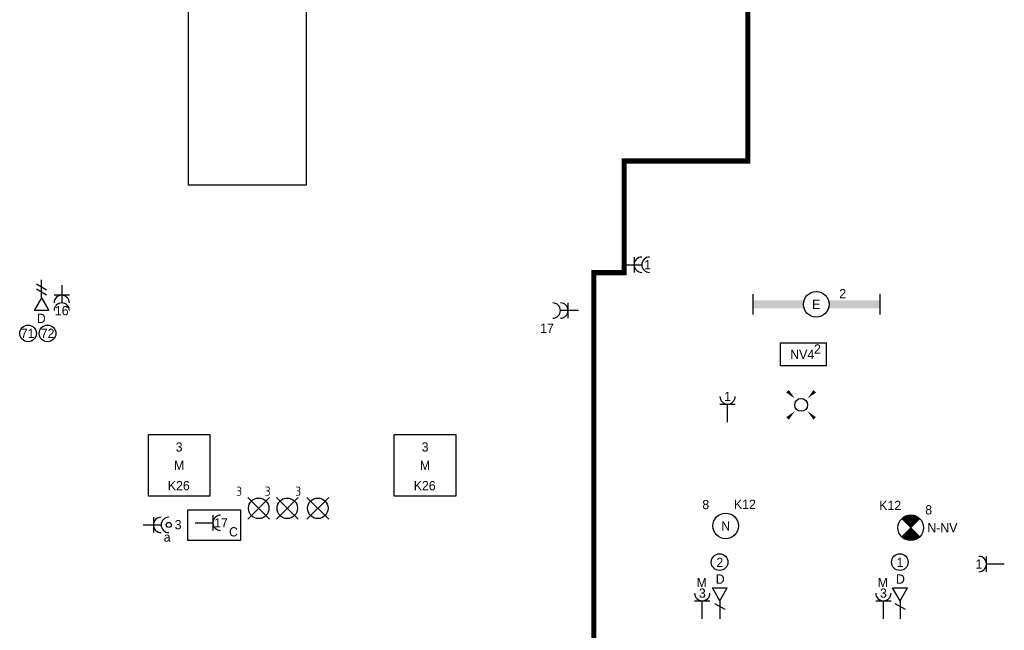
# Model space of a CAD drawing. Header units: millimetres. Extents: x -4918 to 66616, y -2793 to 36146.
# Tile 19 of 25: x 28742 to 38351, y 15926 to 21889. Entities that reach past the tile are written whole.
import ezdxf
from ezdxf.enums import TextEntityAlignment as Align

# ---------------------------------------------------------------- set-up
doc = ezdxf.new("R2010")
doc.units = ezdxf.units.MM
doc.header["$LTSCALE"] = 100
doc.linetypes.add('DIVIDE', pattern=[1.25, 0.5, -0.25, 0, -0.25, 0, -0.25])
for name, color, linetype in [('EL6222--', 3, 'Continuous'), ('EL6311--', 3, 'Continuous'), ('EL6350--', 3, 'Continuous'), ('EL6441--', 3, 'Continuous'), ('WL561---', 4, 'Continuous')]:
    doc.layers.add(name, color=color, linetype=linetype)
doc.styles.add('BURO-018', font='BUROFONT.shx', dxfattribs={"height": 90})
doc.styles.add('STABICAD-018', font='ISOCP.SHX', dxfattribs={"height": 1.8})

# ---------------------------------------------------------------- blocks, each defined once
blk = doc.blocks.new('E00152')
at = {"color": 0, "linetype": 'Continuous'}
for p, q in [((-1.44, 7), (1.44, 7)), ((0, 4.5), (-1.44, 7)), ((0, 4.5), (1.44, 7)), ((-1, 4), (1, 2.85)), ((0, 4.5), (0, 1))]:
    blk.add_line(p, q, dxfattribs=at)
at = {"color": 7, "style": 'BURO-018'}
for tag, p in [('COMMENT1', (0, 12)), ('DATACOM1', (0, 9))]:
    blk.add_attdef(tag, text='', height=1.8, dxfattribs=at).set_placement(p, align=Align.MIDDLE)
at = {"color": 0, "style": 'BURO-018'}
blk.add_attdef('TEXT1', text='', height=1.8, dxfattribs=at).set_placement((2.5, 6), align=Align.MIDDLE)
at = {"color": 0, "linetype": 'Continuous', "style": 'BURO-018', "flags": 1}
blk.add_attdef('ARTICLECODE', text='', height=1.8, dxfattribs=at).set_placement((0, 0), align=Align.MIDDLE)
blk = doc.blocks.new('*U163')
at = {"color": 0}
for p, q in [((-6, -6), (-6, 6)), ((-6, 6), (6, 6)), ((6, 6), (6, -6)), ((6, -6), (-6, -6))]:
    blk.add_line(p, q, dxfattribs=at)
at = {"color": 0, "linetype": 'Continuous', "style": 'BURO-018'}
for tag, p in [('PANEL', (0, 8)), ('CIRCUIT', (0, 5)), ('SUBCIRCUIT', (4.5, 5)), ('LIGHTFIXTURECODE', (0, 0)), ('SWITCHCODE', (4.5, -3))]:
    blk.add_attdef(tag, text='', height=1.8, dxfattribs=at).set_placement(p, align=Align.MIDDLE)
blk = doc.blocks.new('*U164')
at = {"color": 0}
for p, q in [((-6, -6), (-6, 6)), ((-6, 6), (6, 6)), ((6, 6), (6, -6)), ((6, -6), (-6, -6))]:
    blk.add_line(p, q, dxfattribs=at)
at = {"color": 0, "linetype": 'Continuous', "style": 'BURO-018'}
for tag, p in [('PANEL', (0, 8)), ('CIRCUIT', (0, 5)), ('SUBCIRCUIT', (4.5, 5)), ('LIGHTFIXTURECODE', (0, 0)), ('SWITCHCODE', (4.5, -3))]:
    blk.add_attdef(tag, text='', height=1.8, dxfattribs=at).set_placement(p, align=Align.MIDDLE)
blk = doc.blocks.new('E00018')
at = {"color": 0, "linetype": 'Continuous'}
for p, q in [((-1.77, -1.77), (1.77, 1.77)), ((1.77, -1.77), (-1.77, 1.77))]:
    blk.add_line(p, q, dxfattribs=at)
at = {"color": 0, "linetype": 'Continuous', "const_width": 2.5}
for points in [[(-0.88, 0.88, -0.198912), (0, 1.25, -0.198912), (0.88, 0.88, -1)], [(-0.88, -0.88, 0.198912), (0, -1.25, 0.198912), (0.88, -0.88, 1)]]:
    blk.add_lwpolyline(points, format="xyb", dxfattribs=at)
blk = doc.blocks.new('*U176')
at = {"color": 0, "linetype": 'Continuous'}
blk.add_circle((0, 0), 2.5, dxfattribs=at)
at = {"color": 0, "zscale": 50}
blk.add_blockref('E00018', (0, 0), dxfattribs=at)
at = {"color": 0, "linetype": 'Continuous', "style": 'BURO-018'}
for tag, p in [('PANEL', (0, 8)), ('CIRCUIT', (0, 5)), ('SUBCIRCUIT', (4.5, 5)), ('LIGHTFIXTURECODE', (0, 0)), ('SWITCHCODE', (4.5, -1))]:
    blk.add_attdef(tag, text='', height=1.8, dxfattribs=at).set_placement(p, align=Align.MIDDLE)
blk = doc.blocks.new('E00153')
at = {"color": 0, "linetype": 'Continuous'}
for p, q in [((-1.44, 7), (1.44, 7)), ((0, 4.5), (-1.44, 7)), ((0, 4.5), (1.44, 7)), ((-1, 4), (1, 2.85)), ((0, 4.5), (0, 1)), ((-1, 3), (1, 1.85))]:
    blk.add_line(p, q, dxfattribs=at)
at = {"color": 7, "style": 'BURO-018'}
for tag, p in [('COMMENT1', (-6, 12)), ('COMMENT2', (6, 12)), ('DATACOM1', (-6, 9)), ('DATACOM2', (6, 9))]:
    blk.add_attdef(tag, text='', height=1.8, dxfattribs=at).set_placement(p, align=Align.MIDDLE)
at = {"color": 0, "style": 'BURO-018'}
blk.add_attdef('TEXT1', text='', height=1.8, dxfattribs=at).set_placement((2.5, 6), align=Align.MIDDLE)
at = {"color": 0, "linetype": 'Continuous', "style": 'BURO-018', "flags": 1}
blk.add_attdef('ARTICLECODE', text='', height=1.8, dxfattribs=at).set_placement((0, 0), align=Align.MIDDLE)
blk = doc.blocks.new('E00411')
at = {"color": 0, "linetype": 'Continuous'}
blk.add_circle((0, 0), 1.25, dxfattribs=at)
for points in [[(-2.89, 2.4), (-2.4, 2.89), (-1.24, 1.24)], [(2.4, 2.89), (2.89, 2.4), (1.24, 1.24)], [(-2.4, -2.89), (-2.89, -2.4), (-1.24, -1.24)], [(2.89, -2.4), (2.4, -2.89), (1.24, -1.24)]]:
    blk.add_solid(points, dxfattribs=at)
at = {"color": 0, "linetype": 'Continuous', "style": 'BURO-018'}
blk.add_attdef('SWITCHCODE', text='', height=1.8, dxfattribs=at).set_placement((0, 4.64), align=Align.MIDDLE)
at = {"color": 0, "linetype": 'Continuous', "style": 'BURO-018', "flags": 1}
blk.add_attdef('ARTICLECODE', text='', height=1.8, dxfattribs=at).set_placement((0, 0), align=Align.MIDDLE)
blk = doc.blocks.new('1115C3A')
at = {"color": 0, "linetype": 'Continuous'}
for p, q in [((-4.5, 5.5), (4.5, 5.5)), ((-4.5, 1), (-4.5, 5.5)), ((4.5, 1), (4.5, 5.5)), ((4.5, 1), (-4.5, 1))]:
    blk.add_line(p, q, dxfattribs=at)
at = {"color": 0, "linetype": 'Continuous', "style": 'BURO-018'}
for tag, p in [('PANEL', (0, 15.17)), ('CIRCUIT', (0, 12.17)), ('SUBCIRCUIT', (4.5, 12.17)), ('LIGHTFIXTURECODE', (0, 8))]:
    blk.add_attdef(tag, text='', height=1.8, dxfattribs=at).set_placement(p, align=Align.MIDDLE)
blk = doc.blocks.new('111304')
at = {"color": 0, "linetype": 'Continuous'}
for p, q in [((-1.5, 4.5), (1.5, 4.5)), ((0, 1), (0, 4.5))]:
    blk.add_line(p, q, dxfattribs=at)
blk.add_arc((0, 6), 1.5, 180, 0, dxfattribs=at)
at = {"color": 0, "linetype": 'Continuous', "style": 'BURO-018'}
for tag, p in [('PANEL', (0, 11.5)), ('CIRCUIT', (0, 8.5)), ('SUBCIRCUIT', (4.5, 8.5))]:
    blk.add_attdef(tag, text='', height=1.8, dxfattribs=at).set_placement(p, align=Align.MIDDLE)
at = {"color": 0, "linetype": 'Continuous', "style": 'BURO-018', "flags": 1}
for tag, p in [('POWERCODE', (13, 8.5)), ('ARTICLECODE', (0, 0))]:
    blk.add_attdef(tag, text='', height=1.8, dxfattribs=at).set_placement(p, align=Align.MIDDLE)
blk = doc.blocks.new('E00407')
at = {"color": 0}
blk.add_line((0, 1), (0, 4.5), dxfattribs=at)
at = {"color": 0, "linetype": 'Continuous'}
blk.add_line((-1.5, 3), (1.5, 3), dxfattribs=at)
blk.add_circle((0, 6), 0.5, dxfattribs=at)
at = {"color": 0}
for centre in [(0, 6), (0, 4.5)]:
    blk.add_arc(centre, 1.5, 180, 0, dxfattribs=at)
at = {"color": 0, "linetype": 'Continuous', "style": 'BURO-018'}
for tag, p in [('PANEL', (0, 11)), ('CIRCUIT', (0, 8)), ('SUBCIRCUIT', (4.5, 8)), ('SWITCHCODE', (3.5, 5))]:
    blk.add_attdef(tag, text='', height=1.8, dxfattribs=at).set_placement(p, align=Align.MIDDLE)
at = {"color": 0, "linetype": 'Continuous', "style": 'BURO-018', "flags": 1}
blk.add_attdef('ARTICLECODE', text='', height=1.8, dxfattribs=at).set_placement((0, 0), align=Align.MIDDLE)
blk = doc.blocks.new('111304A')
at = {"color": 0, "linetype": 'Continuous'}
for p, q in [((0, 1), (0, 4.5)), ((-1.5, 3), (1.5, 3))]:
    blk.add_line(p, q, dxfattribs=at)
for centre in [(0, 6), (0, 4.5)]:
    blk.add_arc(centre, 1.5, 180, 0, dxfattribs=at)
at = {"color": 0, "linetype": 'Continuous', "style": 'BURO-018'}
for tag, p in [('PANEL', (0, 11.5)), ('CIRCUIT', (0, 8.5)), ('SUBCIRCUIT', (4.5, 8.5))]:
    blk.add_attdef(tag, text='', height=1.8, dxfattribs=at).set_placement(p, align=Align.MIDDLE)
at = {"color": 0, "linetype": 'Continuous', "style": 'BURO-018', "flags": 1}
for tag, p in [('POWERCODE', (13, 8.5)), ('ARTICLECODE', (0, 0))]:
    blk.add_attdef(tag, text='', height=1.8, dxfattribs=at).set_placement(p, align=Align.MIDDLE)
blk = doc.blocks.new('*U183')
at = {"color": 0}
for p, q in [((-12.4, 2), (-12.4, -2)), ((12.4, 2), (12.4, -2))]:
    blk.add_line(p, q, dxfattribs=at)
at = {"color": 0, "linetype": 'Continuous'}
blk.add_circle((0, 0), 2.5, dxfattribs=at)
at = {"color": 0}
for points in [[(-2.5, 0.75), (-12.4, 0.75), (-2.5, -0.75), (-12.4, -0.75)], [(2.5, 0.75), (12.4, 0.75), (2.5, -0.75), (12.4, -0.75)]]:
    blk.add_solid(points, dxfattribs=at)
at = {"color": 0, "linetype": 'Continuous', "style": 'BURO-018'}
for tag, p in [('PANEL', (0, 8)), ('CIRCUIT', (0, 5)), ('SUBCIRCUIT', (4.5, 5)), ('LIGHTFIXTURECODE', (0, 0)), ('SWITCHCODE', (4.5, -3))]:
    blk.add_attdef(tag, text='', height=1.8, dxfattribs=at).set_placement(p, align=Align.MIDDLE)
blk = doc.blocks.new('1115B3')
at = {"color": 0, "linetype": 'Continuous'}
blk.add_circle((0, 3.5), 2.5, dxfattribs=at)
at = {"color": 0, "linetype": 'Continuous', "style": 'BURO-018'}
for tag, p in [('PANEL', (0, 11.5)), ('CIRCUIT', (0, 8.5)), ('SUBCIRCUIT', (4.5, 8.5)), ('LIGHTFIXTURECODE', (0, 3.5)), ('SWITCHCODE', (4.5, 2.5))]:
    blk.add_attdef(tag, text='', height=1.8, dxfattribs=at).set_placement(p, align=Align.MIDDLE)
blk = doc.blocks.new('SPOT-04')
at = {"color": 0, "linetype": 'Continuous'}
for p, q in [((-106.1, -106.1), (106.1, 106.1)), ((-106.1, 106.1), (106.1, -106.1))]:
    blk.add_line(p, q, dxfattribs=at)
blk.add_circle((0, 0), 100, dxfattribs=at)
at = {"color": 0, "linetype": 'Continuous', "style": 'STABICAD-018'}
for tag, p in [('LIGHTFIXTURECODE', (-407, 280.5)), ('SWITCHCODE', (-402.5, -119.5)), ('PANEL', (-407, -319.5)), ('CIRCUIT', (-407, -519.5)), ('SUBCIRCUIT', (-107, -519.5))]:
    blk.add_attdef(tag, text='', height=180, dxfattribs=at).set_placement(p, align=Align.MIDDLE)

msp = doc.modelspace()

# ---------------------------------------------------------------- linework, layer by layer
at = {"layer": 'EL6311--', "color": 160, "linetype": 'DIVIDE', "lineweight": 100, "ltscale": 25, "const_width": 50}
msp.add_lwpolyline([(37300, 25987.6), (35848.7, 24536.4), (35848.7, 20509.1), (34640.3, 20509.1), (34640.3, 19418.2), (34345, 19418.2), (34345, 11994.5), (31963.2, 11994.5), (31963.2, 10597.1), (33473.4, 10597.1), (33473.4, 7501.8), (30277.2, 7501.8), (30277.2, 2084.2), (30197.1, 1909.8), (30197.1, -1005.1), (31441.5, -2249.5)], dxfattribs=at)
at = {"layer": 'EL6311--'}
msp.add_lwpolyline([(30381.2, 17102.6), (30897.7, 17102.6), (30897.7, 16802.2), (30381.2, 16802.2)], close=True, dxfattribs=at)
at = {"layer": 'EL6441--', "color": 7}
for centre in [(28823.2, 18825), (29013.4, 18825.6), (35572.1, 16591.8), (37331.1, 16591.8)]:
    msp.add_circle(centre, 81.3, dxfattribs=at)
at = {"layer": 'WL561---', "color": 252}
msp.add_lwpolyline([(31538.3, 33271.5), (31538.3, 20271.5), (30388.3, 20271.5), (30388.3, 33271.5)], close=True, dxfattribs=at)

# ---------------------------------------------------------------- block references
at = {"layer": 'EL6222--', "color": 5, "linetype": 'Continuous'}
ref = msp.add_blockref('111304A', (34588.3, 19496), dxfattribs=dict(at, xscale=50, yscale=50, zscale=50, rotation=270))
ref.add_attrib('CIRCUIT', '1', dxfattribs={"layer": '0', "color": 1, "linetype": 'Continuous', "height": 90, "style": 'BURO-018'}).set_placement((34869.5, 19496), align=Align.MIDDLE)
at = {"layer": 'EL6222--', "linetype": 'Continuous'}
ref = msp.add_blockref('111304A', (29152.2, 19347.5), dxfattribs=dict(at, xscale=50, yscale=50, zscale=50, rotation=180))
ref.add_attrib('CIRCUIT', '16', dxfattribs={"layer": '0', "color": 1, "linetype": 'Continuous', "height": 90, "style": 'BURO-018'}).set_placement((29152.2, 19047.5), align=Align.MIDDLE)
ref = msp.add_blockref('111304A', (34244.3, 19048.2), dxfattribs=dict(at, xscale=50.00000000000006, yscale=50.00000000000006, zscale=50.00000000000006, rotation=90.00000000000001))
ref.add_attrib('CIRCUIT', '17', dxfattribs={"layer": '0', "color": 1, "linetype": 'Continuous', "height": 90, "style": 'BURO-018'}).set_placement((33887.4, 18874.7), align=Align.MIDDLE)
at = {"layer": 'EL6222--', "color": 5, "linetype": 'Continuous'}
ref = msp.add_blockref('111304', (35649.9, 17909.2), dxfattribs=dict(at, xscale=50, yscale=50, zscale=50))
ref.add_attrib('CIRCUIT', '1', dxfattribs={"layer": '0', "color": 1, "linetype": 'Continuous', "height": 90, "style": 'BURO-018'}).set_placement((35649.9, 18209.2), align=Align.MIDDLE)
at = {"layer": 'EL6222--', "linetype": 'Continuous'}
ref = msp.add_blockref('111304', (30403.1, 16975.8), dxfattribs=dict(at, xscale=50, yscale=50, zscale=50, rotation=270))
ref.add_attrib('CIRCUIT', '17', dxfattribs={"layer": '0', "color": 1, "linetype": 'Continuous', "height": 90, "style": 'BURO-018'}).set_placement((30707, 16975.8), align=Align.MIDDLE)
ref.add_attrib('POWERCODE', 'C', dxfattribs={"layer": '0', "color": 1, "linetype": 'Continuous', "height": 90, "style": 'BURO-018'}).set_placement((30828.1, 16887.6), align=Align.MIDDLE)
at = {"layer": 'EL6222--', "color": 5, "linetype": 'Continuous'}
ref = msp.add_blockref('111304', (38400.7, 16573.1), dxfattribs=dict(at, xscale=50.00000000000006, yscale=50.00000000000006, zscale=50.00000000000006, rotation=90.00000000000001))
ref.add_attrib('CIRCUIT', '1', dxfattribs={"layer": '0', "color": 1, "linetype": 'Continuous', "height": 90, "style": 'BURO-018'}).set_placement((38103.5, 16573.1), align=Align.MIDDLE)
ref = msp.add_blockref('111304', (35403.5, 15989.2), dxfattribs=dict(at, xscale=50, yscale=50, zscale=50))
ref.add_attrib('CIRCUIT', '3', dxfattribs={"layer": '0', "color": 1, "linetype": 'Continuous', "height": 90, "style": 'BURO-018'}).set_placement((35403.5, 16289.2), align=Align.MIDDLE)
ref.add_attrib('POWERCODE', 'M', dxfattribs={"layer": '0', "color": 1, "linetype": 'Continuous', "height": 90, "style": 'BURO-018'}).set_placement((35397.6, 16392.8), align=Align.MIDDLE)
ref = msp.add_blockref('111304', (37170.7, 15989.2), dxfattribs=dict(at, xscale=50, yscale=50, zscale=50))
ref.add_attrib('CIRCUIT', '3', dxfattribs={"layer": '0', "color": 1, "linetype": 'Continuous', "height": 90, "style": 'BURO-018'}).set_placement((37170.7, 16289.2), align=Align.MIDDLE)
ref.add_attrib('POWERCODE', 'M', dxfattribs={"layer": '0', "color": 1, "linetype": 'Continuous', "height": 90, "style": 'BURO-018'}).set_placement((37164.8, 16392.8), align=Align.MIDDLE)
at = {"layer": 'EL6311--', "color": 5, "linetype": 'Continuous'}
ref = msp.add_blockref('*U183', (36515.3, 19109.1), dxfattribs=dict(at, xscale=50, yscale=50, zscale=50))
ref.add_attrib('CIRCUIT', '2', dxfattribs={"layer": '0', "color": 1, "linetype": 'Continuous', "height": 90, "style": 'BURO-018'}).set_placement((36773.8, 19214.9), align=Align.MIDDLE)
ref.add_attrib('LIGHTFIXTURECODE', 'E', dxfattribs={"layer": '0', "color": 1, "linetype": 'Continuous', "height": 90, "style": 'BURO-018'}).set_placement((36515.3, 19109.1), align=Align.MIDDLE)
at = {"layer": 'EL6311--', "color": 5, "linetype": 'Continuous', "xscale": 50, "yscale": 50, "zscale": 50}
msp.add_blockref('E00411', (36368, 18127.2), dxfattribs=at)
at = {"layer": 'EL6311--', "linetype": 'Continuous'}
ref = msp.add_blockref('*U164', (30297.6, 17536.4), dxfattribs=dict(at, xscale=50, yscale=50, zscale=50))
ref.add_attrib('CIRCUIT', '3', dxfattribs={"layer": '0', "color": 1, "linetype": 'Continuous', "height": 90, "style": 'BURO-018'}).set_placement((30297.6, 17715.9), align=Align.MIDDLE)
ref.add_attrib('LIGHTFIXTURECODE', 'M', dxfattribs={"layer": '0', "color": 1, "linetype": 'Continuous', "height": 90, "style": 'BURO-018'}).set_placement((30297.6, 17536.4), align=Align.MIDDLE)
ref.add_attrib('SWITCHCODE', 'K26', dxfattribs={"layer": '0', "color": 1, "linetype": 'Continuous', "height": 90, "style": 'BURO-018'}).set_placement((30294.3, 17338.4), align=Align.MIDDLE)
ref = msp.add_blockref('*U163', (32697.6, 17536.4), dxfattribs=dict(at, xscale=50, yscale=50, zscale=50))
ref.add_attrib('CIRCUIT', '3', dxfattribs={"layer": '0', "color": 1, "linetype": 'Continuous', "height": 90, "style": 'BURO-018'}).set_placement((32697.6, 17715.9), align=Align.MIDDLE)
ref.add_attrib('LIGHTFIXTURECODE', 'M', dxfattribs={"layer": '0', "color": 1, "linetype": 'Continuous', "height": 90, "style": 'BURO-018'}).set_placement((32697.6, 17536.4), align=Align.MIDDLE)
ref.add_attrib('SWITCHCODE', 'K26', dxfattribs={"layer": '0', "color": 1, "linetype": 'Continuous', "height": 90, "style": 'BURO-018'}).set_placement((32694.3, 17338.4), align=Align.MIDDLE)
ref = msp.add_blockref('SPOT-04', (31074.5, 17117.2), dxfattribs=at)
ref.add_attrib('CIRCUIT', '3', dxfattribs={"layer": '0', "color": 1, "linetype": 'Continuous', "height": 90, "style": 'STABICAD-018'}).set_placement((30883, 17284), align=Align.MIDDLE)
ref = msp.add_blockref('SPOT-04', (31353, 17117.2), dxfattribs=at)
ref.add_attrib('CIRCUIT', '3', dxfattribs={"layer": '0', "color": 1, "linetype": 'Continuous', "height": 90, "style": 'STABICAD-018'}).set_placement((31161.5, 17284), align=Align.MIDDLE)
ref = msp.add_blockref('SPOT-04', (31651.4, 17117.2), dxfattribs=at)
ref.add_attrib('CIRCUIT', '3', dxfattribs={"layer": '0', "color": 1, "linetype": 'Continuous', "height": 90, "style": 'STABICAD-018'}).set_placement((31459.8, 17284), align=Align.MIDDLE)
at = {"layer": 'EL6311--', "color": 5, "linetype": 'Continuous'}
ref = msp.add_blockref('1115B3', (35631.9, 16770.1), dxfattribs=dict(at, xscale=50, yscale=50, zscale=50))
ref.add_attrib('CIRCUIT', '8', dxfattribs={"layer": '0', "color": 1, "linetype": 'Continuous', "height": 90, "style": 'BURO-018'}).set_placement((35436.9, 17153.7), align=Align.MIDDLE)
ref.add_attrib('LIGHTFIXTURECODE', 'N', dxfattribs={"layer": '0', "color": 1, "linetype": 'Continuous', "height": 90, "style": 'BURO-018'}).set_placement((35631.9, 16945.1), align=Align.MIDDLE)
ref.add_attrib('SWITCHCODE', 'K12', dxfattribs={"layer": '0', "color": 1, "linetype": 'Continuous', "height": 90, "style": 'BURO-018'}).set_placement((35819.3, 17157.1), align=Align.MIDDLE)
at = {"layer": 'EL6311--', "linetype": 'Continuous'}
ref = msp.add_blockref('E00407', (29896.9, 16954.7), dxfattribs=dict(at, xscale=50, yscale=50, zscale=50, rotation=270))
ref.add_attrib('CIRCUIT', '3', dxfattribs={"layer": '0', "color": 1, "linetype": 'Continuous', "height": 90, "style": 'BURO-018'}).set_placement((30287.7, 16957.3), align=Align.MIDDLE)
ref.add_attrib('SWITCHCODE', 'a', dxfattribs={"layer": '0', "color": 1, "linetype": 'Continuous', "height": 90, "style": 'BURO-018'}).set_placement((30180.9, 16835.5), align=Align.MIDDLE)
at = {"layer": 'EL6350--', "color": 5, "linetype": 'Continuous'}
ref = msp.add_blockref('1115C3A', (36391.4, 18458.5), dxfattribs=dict(at, xscale=50, yscale=50, zscale=50))
ref.add_attrib('CIRCUIT', '2', dxfattribs={"layer": '0', "color": 1, "linetype": 'Continuous', "height": 90, "style": 'BURO-018'}).set_placement((36526.9, 18672.8), align=Align.MIDDLE)
ref.add_attrib('LIGHTFIXTURECODE', 'NV4', dxfattribs={"layer": '0', "color": 1, "linetype": 'Continuous', "height": 90, "style": 'BURO-018'}).set_placement((36378.5, 18619.8), align=Align.MIDDLE)
ref = msp.add_blockref('*U176', (37437.8, 16927.6), dxfattribs=dict(at, xscale=50, yscale=50, zscale=50))
ref.add_attrib('CIRCUIT', '8', dxfattribs={"layer": '0', "color": 1, "linetype": 'Continuous', "height": 90, "style": 'BURO-018'}).set_placement((37612.8, 17102.6), align=Align.MIDDLE)
ref.add_attrib('LIGHTFIXTURECODE', 'N-NV', dxfattribs={"layer": '0', "color": 1, "linetype": 'Continuous', "height": 90, "style": 'BURO-018'}).set_placement((37746.4, 16927.6), align=Align.MIDDLE)
ref.add_attrib('SWITCHCODE', 'K12', dxfattribs={"layer": '0', "color": 1, "linetype": 'Continuous', "height": 90, "style": 'BURO-018'}).set_placement((37236.7, 17146.2), align=Align.MIDDLE)
at = {"layer": 'EL6441--', "color": 7, "linetype": 'Continuous'}
ref = msp.add_blockref('E00153', (28954.6, 19398.2), dxfattribs=dict(at, xscale=50, yscale=50, zscale=50, rotation=180))
ref.add_attrib('COMMENT1', '71', dxfattribs={"layer": '0', "color": 1, "linetype": 'Continuous', "height": 90, "style": 'BURO-018'}).set_placement((28819.3, 18826.1), align=Align.MIDDLE)
ref.add_attrib('COMMENT2', '72', dxfattribs={"layer": '0', "color": 1, "linetype": 'Continuous', "height": 90, "style": 'BURO-018'}).set_placement((29014, 18826.1), align=Align.MIDDLE)
ref.add_attrib('TEXT1', 'D', dxfattribs={"layer": '0', "color": 1, "linetype": 'Continuous', "height": 90, "style": 'BURO-018'}).set_placement((28952.8, 18971.9), align=Align.MIDDLE)
ref = msp.add_blockref('E00152', (35574, 15989.2), dxfattribs=dict(at, xscale=50, yscale=50, zscale=50))
ref.add_attrib('COMMENT1', '2', dxfattribs={"layer": '0', "color": 1, "linetype": 'Continuous', "height": 90, "style": 'BURO-018'}).set_placement((35574, 16589.2), align=Align.MIDDLE)
ref.add_attrib('TEXT1', 'D', dxfattribs={"layer": '0', "color": 1, "linetype": 'Continuous', "height": 90, "style": 'BURO-018'}).set_placement((35578, 16426.1), align=Align.MIDDLE)
ref = msp.add_blockref('E00152', (37333.1, 15989.2), dxfattribs=dict(at, xscale=50, yscale=50, zscale=50))
ref.add_attrib('COMMENT1', '1', dxfattribs={"layer": '0', "color": 1, "linetype": 'Continuous', "height": 90, "style": 'BURO-018'}).set_placement((37333.1, 16589.2), align=Align.MIDDLE)
ref.add_attrib('TEXT1', 'D', dxfattribs={"layer": '0', "color": 1, "linetype": 'Continuous', "height": 90, "style": 'BURO-018'}).set_placement((37337, 16426.1), align=Align.MIDDLE)

doc.saveas('drawing.dxf')
